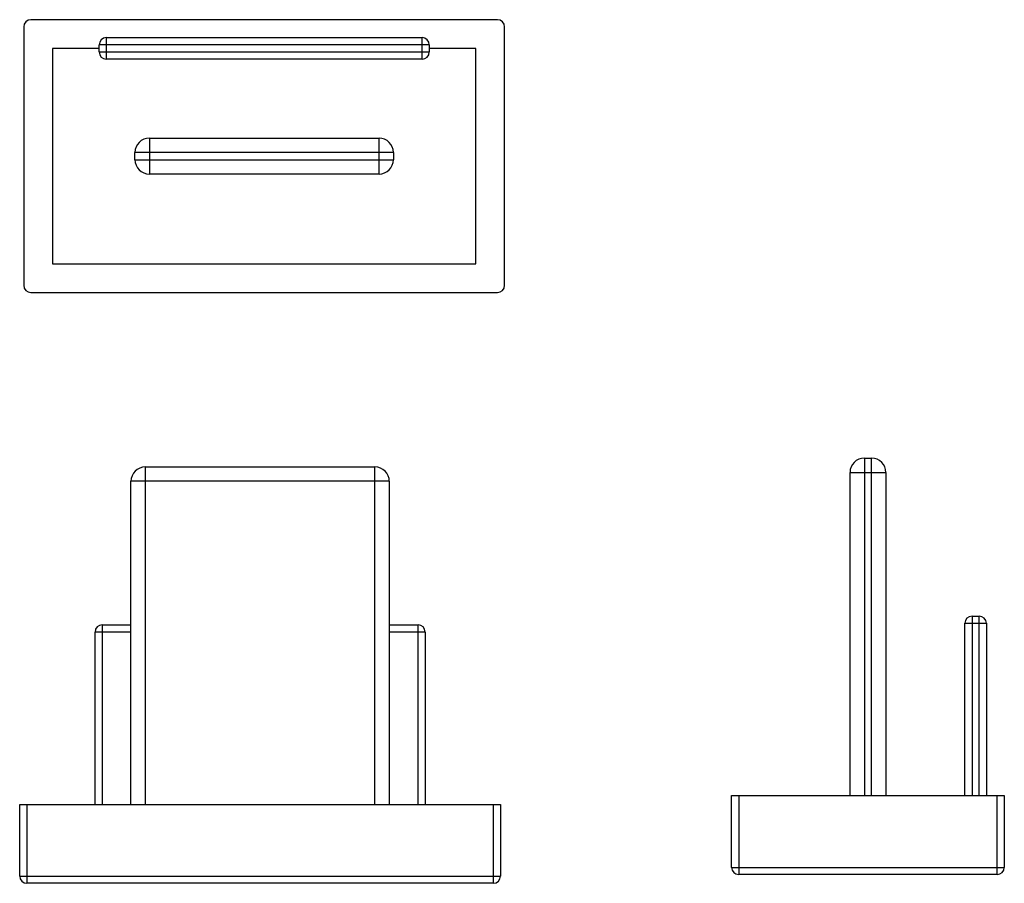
# Model space of a CAD drawing. Header units: millimetres. Extents: x -0.4 to 68.2, y -0.9 to 59.2.
import ezdxf

# ---------------------------------------------------------------- set-up
doc = ezdxf.new("R2010")
doc.units = ezdxf.units.MM

msp = doc.modelspace()

# ---------------------------------------------------------------- linework, layer by layer
at = {"color": 7, "linetype": 'Continuous', "lineweight": 25}
for p, q in [((32.891, 59.23), (0.391, 59.23)), ((-0.109, 58.73), (-0.109, 40.73)), ((33.391, 40.73), (33.391, 58.73)), ((5.641, 57.98), (5.641, 56.48)), ((5.641, 57.98), (27.641, 57.98)), ((27.641, 56.48), (27.641, 57.98)), ((1.891, 57.23), (1.891, 42.23)), ((5.141, 57.23), (1.891, 57.23)), ((28.141, 57.48), (5.141, 57.48)), ((5.141, 56.98), (5.141, 57.48)), ((5.141, 56.98), (28.141, 56.98)), ((28.141, 57.48), (28.141, 56.98)), ((31.391, 57.23), (28.141, 57.23)), ((31.391, 42.23), (31.391, 57.23)), ((27.641, 56.48), (5.641, 56.48)), ((8.641, 50.98), (8.641, 48.48)), ((8.641, 50.98), (24.641, 50.98)), ((24.641, 48.48), (24.641, 50.98)), ((25.641, 49.98), (7.641, 49.98)), ((7.641, 49.48), (7.641, 49.98)), ((7.641, 49.48), (25.641, 49.48)), ((25.641, 49.98), (25.641, 49.48)), ((24.641, 48.48), (8.641, 48.48)), ((1.891, 42.23), (31.391, 42.23)), ((0.391, 40.23), (32.891, 40.23)), ((58.453, 28.687), (58.453, 5.187)), ((58.453, 28.687), (58.953, 28.687)), ((58.953, 5.187), (58.953, 28.687)), ((8.359, 28.075), (8.359, 4.575)), ((8.359, 28.075), (24.359, 28.075)), ((24.359, 4.575), (24.359, 28.075)), ((57.453, 5.187), (57.453, 27.687)), ((57.453, 27.687), (59.953, 27.687)), ((59.953, 27.687), (59.953, 5.187)), ((7.359, 4.575), (7.359, 27.075)), ((25.359, 27.075), (7.359, 27.075)), ((25.359, 27.075), (25.359, 4.575)), ((65.453, 17.187), (66.953, 17.187)), ((65.453, 5.187), (65.453, 17.187)), ((65.953, 17.687), (65.953, 5.187)), ((65.953, 17.687), (66.453, 17.687)), ((66.453, 5.187), (66.453, 17.687)), ((66.953, 17.187), (66.953, 5.187)), ((7.359, 16.575), (4.859, 16.575)), ((4.859, 4.575), (4.859, 16.575)), ((5.359, 17.075), (5.359, 4.575)), ((5.359, 17.075), (7.359, 17.075)), ((25.359, 17.075), (27.359, 17.075)), ((27.859, 16.575), (25.359, 16.575)), ((27.359, 4.575), (27.359, 17.075)), ((27.859, 16.575), (27.859, 4.575)), ((49.203, 0.187), (49.203, 5.187)), ((49.203, 5.187), (68.203, 5.187)), ((49.703, 5.187), (49.703, -0.313)), ((67.703, -0.313), (67.703, 5.187)), ((68.203, 5.187), (68.203, 0.187)), ((-0.391, -0.425), (-0.391, 4.575)), ((-0.391, 4.575), (33.109, 4.575)), ((0.109, 4.575), (0.109, -0.925)), ((32.609, -0.925), (32.609, 4.575)), ((33.109, 4.575), (33.109, -0.425)), ((49.203, 0.187), (68.203, 0.187)), ((-0.391, -0.425), (33.109, -0.425)), ((67.703, -0.313), (49.703, -0.313)), ((32.609, -0.925), (0.109, -0.925))]:
    msp.add_line(p, q, dxfattribs=at)
for centre, radius, start, end in [((0.391, 58.73), 0.5, 90, 180), ((32.891, 58.73), 0.5, 0, 90), ((5.641, 57.48), 0.5, 90, 180), ((27.641, 57.48), 0.5, 0, 90), ((5.641, 56.98), 0.5, 180, 270), ((27.641, 56.98), 0.5, 270, 0), ((8.641, 49.98), 1, 90, 180), ((24.641, 49.98), 1, 0, 90), ((8.641, 49.48), 1, 180, 270), ((24.641, 49.48), 1, 270, 0), ((0.391, 40.73), 0.5, 180, 270), ((32.891, 40.73), 0.5, 270, 0), ((58.453, 27.687), 1, 90, 180), ((58.953, 27.687), 1, 0, 90), ((8.359, 27.075), 1, 90, 180), ((24.359, 27.075), 1, 0, 90), ((65.953, 17.187), 0.5, 90, 180), ((66.453, 17.187), 0.5, 0, 90), ((5.359, 16.575), 0.5, 90, 180), ((27.359, 16.575), 0.5, 0, 90), ((49.703, 0.187), 0.5, 180, 270), ((67.703, 0.187), 0.5, 270, 0), ((0.109, -0.425), 0.5, 180, 270), ((32.609, -0.425), 0.5, 270, 0)]:
    msp.add_arc(centre, radius, start, end, dxfattribs=at)

doc.saveas('drawing.dxf')
